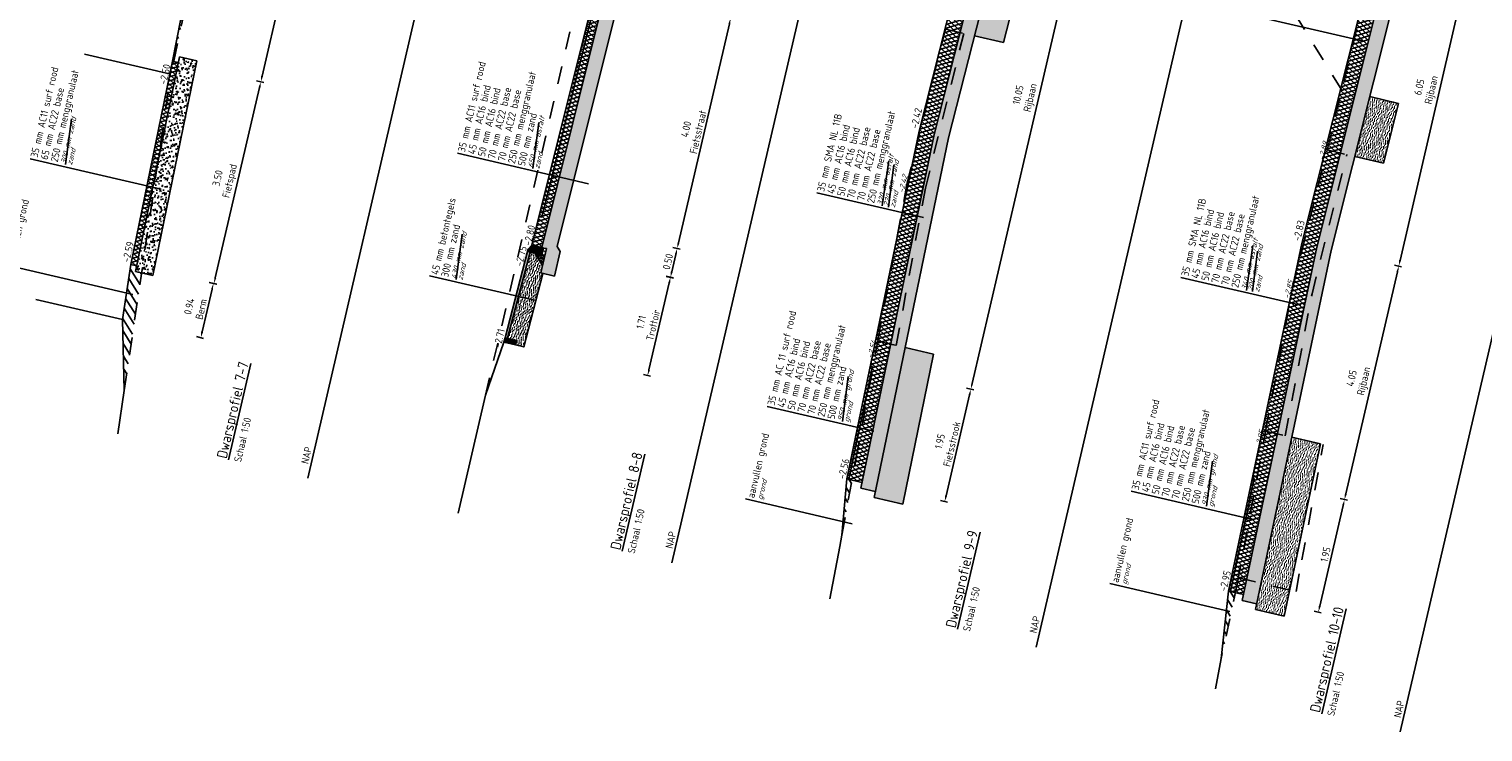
# Model space of a CAD drawing. Header units: metres. Extents: x 116958 to 118326, y 475500 to 477904.
# Tile 19 of 256: x 117782 to 117807, y 475594 to 475606. Entities that reach past the tile are written whole.
import ezdxf

# ---------------------------------------------------------------- set-up
doc = ezdxf.new("R2010")
doc.units = ezdxf.units.M
doc.header["$LTSCALE"] = 0.2
doc.linetypes.add('OPNEMEN', pattern=[3, 1.5, -1.5])
doc.layers.get('0').update_dxf_attribs({"color": 6})
for name, color, linetype in [('X-XX-DWP-ARCERING', 13, 'Continuous'), ('X-XX-DWP-ARCERING_GRIJS', 253, 'Continuous'), ('X-XX-DWP-BEST_SITUATIE', 13, 'Continuous'), ('X-XX-DWP-MAATVOERING', 2, 'Continuous'), ('X-XX-DWP-NW_SITUATIE', 3, 'Continuous'), ('X-XX-DWP-TEKST25', 2, 'Continuous'), ('X-XX-DWP-TEKST35', 3, 'Continuous'), ('X-XX-DWP-VERW_SITUATIE', 240, 'OPNEMEN')]:
    doc.layers.add(name, color=color, linetype=linetype)
doc.styles.get("Standard").update_dxf_attribs({"font": 'isocp.shx'})
doc.linetypes.add('HEKWERK', pattern='A,5,-1,[103,standaard.shx,S=0.5,R=0,X=0,Y=0],-1', length=7)
doc.dimstyles.new('dim-50', dxfattribs={"dimscale": 0.05, "dimtxt": 2.5, "dimasz": 2, "dimexe": 1, "dimexo": 1, "dimgap": 0.8, "dimtad": 1, "dimzin": 0, "dimdsep": 46, "dimtxsty": 'Standard', "dimcen": 0, "dimclrd": 1, "dimclre": 1, "dimclrt": 256, "dimazin": 0, "dimtfac": 1, "dimtmove": 1, "dimatfit": 3, "dimfxl": 1.5, "dimfxlon": 1, "dimtfill": 1, "dimtolj": 1, "dimtzin": 0, "dimlwd": -1, "dimlwe": -1, "dimarcsym": 0})
pattern_1 = [(121.921862, (117587.67119, 476725.72233), (-0.093364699, -0.058163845), [])]

# ---------------------------------------------------------------- blocks, each defined once
blk = doc.blocks.new('*D226')
at = {"layer": 'Defpoints', "color": 0, "transparency": 16777216}
for p in [(117798.805, 475610.123), (117800.457, 475609.739), (117796.486, 475600.344)]:
    blk.add_point(p, dxfattribs=at)
at = {"layer": 'X-XX-DWP-MAATVOERING', "color": 1, "transparency": 16777216}
for p, q in [((117798.206, 475600.048), (117800.435, 475609.642)), ((117800.384, 475609.756), (117800.506, 475609.728)), ((117798.11, 475599.967), (117798.232, 475599.939))]:
    blk.add_line(p, q, dxfattribs=at)
for points in [[(117800.419, 475609.646), (117800.451, 475609.638), (117800.457, 475609.739)], [(117798.19, 475600.051), (117798.222, 475600.044), (117798.183, 475599.95)]]:
    blk.add_solid(points, dxfattribs=at)
at = {"layer": 'X-XX-DWP-MAATVOERING', "transparency": 16777216, "insert": (117799.101, 475604.896), "char_height": 0.125, "attachment_point": 5, "rotation": 76.9219, "bg_fill": 3, "box_fill_scale": 1.1, "bg_fill_color": 256, "bg_fill_true_color": 13158600, "bg_fill_transparency": 0}
blk.add_mtext('\\A1;10.05\\PRijbaan', dxfattribs=at)
blk = doc.blocks.new('*D176')
at = {"layer": 'Defpoints', "color": 0, "transparency": 16777216}
for p in [(117784.695, 475605.49), (117786.185, 475605.143), (117783.99, 475602.06)]:
    blk.add_point(p, dxfattribs=at)
at = {"layer": 'X-XX-DWP-MAATVOERING', "color": 1, "transparency": 16777216}
for p, q in [((117785.416, 475601.832), (117786.162, 475605.046)), ((117786.112, 475605.16), (117786.234, 475605.132)), ((117785.32, 475601.751), (117785.442, 475601.723))]:
    blk.add_line(p, q, dxfattribs=at)
for points in [[(117786.146, 475605.05), (117786.179, 475605.042), (117786.185, 475605.143)], [(117785.4, 475601.835), (117785.432, 475601.828), (117785.393, 475601.734)]]:
    blk.add_solid(points, dxfattribs=at)
at = {"layer": 'X-XX-DWP-MAATVOERING', "transparency": 16777216, "insert": (117785.573, 475603.489), "char_height": 0.125, "attachment_point": 5, "rotation": 76.9219, "bg_fill": 3, "box_fill_scale": 1.1, "bg_fill_color": 256, "bg_fill_true_color": 13158600, "bg_fill_transparency": 0}
blk.add_mtext('\\A1;3.50\\PFietspad', dxfattribs=at)
blk = doc.blocks.new('*D178')
at = {"layer": 'Defpoints', "color": 0, "transparency": 16777216}
for p in [(117785.324, 475608.773), (117786.941, 475608.397), (117784.695, 475605.49)]:
    blk.add_point(p, dxfattribs=at)
at = {"layer": 'X-XX-DWP-MAATVOERING', "color": 1, "transparency": 16777216}
for p, q in [((117786.868, 475608.414), (117786.99, 475608.386)), ((117786.208, 475605.241), (117786.918, 475608.3)), ((117786.112, 475605.16), (117786.234, 475605.132))]:
    blk.add_line(p, q, dxfattribs=at)
for points in [[(117786.902, 475608.304), (117786.935, 475608.296), (117786.941, 475608.397)], [(117786.191, 475605.245), (117786.224, 475605.237), (117786.185, 475605.143)]]:
    blk.add_solid(points, dxfattribs=at)
at = {"layer": 'X-XX-DWP-MAATVOERING', "transparency": 16777216, "insert": (117786.362, 475606.817), "char_height": 0.125, "attachment_point": 5, "rotation": 76.9219, "bg_fill": 3, "box_fill_scale": 1.1, "bg_fill_color": 256, "bg_fill_true_color": 13158600, "bg_fill_transparency": 0}
blk.add_mtext('\\A1;3.34\\PBerm', dxfattribs=at)
blk = doc.blocks.new('*D182')
at = {"layer": 'Defpoints', "color": 0, "transparency": 16777216}
for p in [(117783.99, 475602.06), (117785.383, 475601.736), (117783.846, 475601.129)]:
    blk.add_point(p, dxfattribs=at)
at = {"layer": 'X-XX-DWP-MAATVOERING', "color": 1, "transparency": 16777216}
for p, q in [((117785.31, 475601.753), (117785.432, 475601.725)), ((117785.193, 475600.918), (117785.361, 475601.639)), ((117785.098, 475600.838), (117785.219, 475600.809))]:
    blk.add_line(p, q, dxfattribs=at)
for points in [[(117785.345, 475601.643), (117785.377, 475601.635), (117785.383, 475601.736)], [(117785.177, 475600.922), (117785.21, 475600.914), (117785.171, 475600.821)]]:
    blk.add_solid(points, dxfattribs=at)
at = {"layer": 'X-XX-DWP-MAATVOERING', "transparency": 16777216, "insert": (117785.076, 475601.325), "char_height": 0.125, "attachment_point": 5, "rotation": 76.9219, "bg_fill": 3, "box_fill_scale": 1.1, "bg_fill_color": 256, "bg_fill_true_color": 13158600, "bg_fill_transparency": 0}
blk.add_mtext('\\A1;0.94\\PBerm', dxfattribs=at)
blk = doc.blocks.new('*D282')
at = {"layer": 'Defpoints', "color": 0, "transparency": 16777216}
for p in [(117790.934, 475602.35), (117790.459, 475600.704), (117792.722, 475600.179)]:
    blk.add_point(p, dxfattribs=at)
at = {"layer": 'X-XX-DWP-MAATVOERING', "color": 1, "transparency": 16777216}
for p, q in [((117793.086, 475601.747), (117792.744, 475600.276)), ((117793.036, 475601.862), (117793.157, 475601.833)), ((117792.649, 475600.196), (117792.77, 475600.168))]:
    blk.add_line(p, q, dxfattribs=at)
for points in [[(117793.07, 475601.751), (117793.102, 475601.743), (117793.109, 475601.845)], [(117792.728, 475600.28), (117792.761, 475600.273), (117792.722, 475600.179)]]:
    blk.add_solid(points, dxfattribs=at)
at = {"layer": 'X-XX-DWP-MAATVOERING', "transparency": 16777216, "insert": (117792.714, 475601.058), "char_height": 0.125, "attachment_point": 5, "rotation": 76.9219, "bg_fill": 3, "box_fill_scale": 1.1, "bg_fill_color": 256, "bg_fill_true_color": 13158600, "bg_fill_transparency": 0}
blk.add_mtext('\\A1;1.71\\PTrottoir', dxfattribs=at)
blk = doc.blocks.new('*D283')
at = {"layer": 'Defpoints', "color": 0, "transparency": 16777216}
for p in [(117791.855, 475606.749), (117790.888, 475602.867), (117793.22, 475602.325)]:
    blk.add_point(p, dxfattribs=at)
at = {"layer": 'X-XX-DWP-MAATVOERING', "color": 1, "transparency": 16777216}
for p, q in [((117794.052, 475606.238), (117794.174, 475606.21)), ((117794.103, 475606.124), (117793.243, 475602.422)), ((117793.147, 475602.342), (117793.269, 475602.314))]:
    blk.add_line(p, q, dxfattribs=at)
for points in [[(117794.087, 475606.128), (117794.119, 475606.12), (117794.125, 475606.221)], [(117793.227, 475602.426), (117793.259, 475602.419), (117793.22, 475602.325)]]:
    blk.add_solid(points, dxfattribs=at)
at = {"layer": 'X-XX-DWP-MAATVOERING', "transparency": 16777216, "insert": (117793.472, 475604.32), "char_height": 0.125, "attachment_point": 5, "rotation": 76.9219, "bg_fill": 3, "box_fill_scale": 1.1, "bg_fill_color": 256, "bg_fill_true_color": 13158600, "bg_fill_transparency": 0}
blk.add_mtext('\\A1;4.00\\PFietsstraat', dxfattribs=at)
blk = doc.blocks.new('*D423')
at = {"layer": 'Defpoints', "color": 0, "transparency": 16777216}
for p in [(117803.776, 475602.41), (117805.414, 475602.03), (117802.939, 475598.447)]:
    blk.add_point(p, dxfattribs=at)
at = {"layer": 'X-XX-DWP-MAATVOERING', "color": 1, "transparency": 16777216}
for p, q in [((117805.341, 475602.047), (117805.463, 475602.018)), ((117804.52, 475598.182), (117805.391, 475601.932)), ((117804.425, 475598.102), (117804.546, 475598.073))]:
    blk.add_line(p, q, dxfattribs=at)
for points in [[(117805.375, 475601.936), (117805.408, 475601.928), (117805.414, 475602.03)], [(117804.504, 475598.186), (117804.537, 475598.178), (117804.498, 475598.085)]]:
    blk.add_solid(points, dxfattribs=at)
at = {"layer": 'X-XX-DWP-MAATVOERING', "transparency": 16777216, "insert": (117804.737, 475600.108), "char_height": 0.125, "attachment_point": 5, "rotation": 76.9219, "bg_fill": 3, "box_fill_scale": 1.1, "bg_fill_color": 256, "bg_fill_true_color": 13158600, "bg_fill_transparency": 0}
blk.add_mtext('\\A1;4.05\\PRijbaan', dxfattribs=at)
blk = doc.blocks.new('*D424')
at = {"layer": 'Defpoints', "color": 0, "transparency": 16777216}
for p in [(117805.249, 475608.279), (117806.783, 475607.923), (117803.776, 475602.41)]:
    blk.add_point(p, dxfattribs=at)
at = {"layer": 'X-XX-DWP-MAATVOERING', "color": 1, "transparency": 16777216}
for p, q in [((117806.71, 475607.94), (117806.832, 475607.911)), ((117805.437, 475602.127), (117806.76, 475607.825)), ((117805.341, 475602.047), (117805.463, 475602.018))]:
    blk.add_line(p, q, dxfattribs=at)
for points in [[(117806.744, 475607.829), (117806.777, 475607.821), (117806.783, 475607.923)], [(117805.421, 475602.131), (117805.453, 475602.123), (117805.414, 475602.03)]]:
    blk.add_solid(points, dxfattribs=at)
at = {"layer": 'X-XX-DWP-MAATVOERING', "transparency": 16777216, "insert": (117805.88, 475605.027), "char_height": 0.125, "attachment_point": 5, "rotation": 76.9219, "bg_fill": 3, "box_fill_scale": 1.1, "bg_fill_color": 256, "bg_fill_true_color": 13158600, "bg_fill_transparency": 0}
blk.add_mtext('\\A1;6.05\\PRijbaan', dxfattribs=at)
blk = doc.blocks.new('*D435')
at = {"layer": 'Defpoints', "color": 0, "transparency": 16777216}
for p in [(117796.486, 475600.344), (117796.109, 475598.43), (117797.742, 475598.051)]:
    blk.add_point(p, dxfattribs=at)
at = {"layer": 'X-XX-DWP-MAATVOERING', "color": 1, "transparency": 16777216}
for p, q in [((117798.161, 475599.853), (117797.765, 475598.148)), ((117798.11, 475599.967), (117798.232, 475599.939)), ((117797.669, 475598.068), (117797.791, 475598.039))]:
    blk.add_line(p, q, dxfattribs=at)
for points in [[(117798.144, 475599.856), (117798.177, 475599.849), (117798.183, 475599.95)], [(117797.748, 475598.152), (117797.781, 475598.144), (117797.742, 475598.051)]]:
    blk.add_solid(points, dxfattribs=at)
at = {"layer": 'X-XX-DWP-MAATVOERING', "transparency": 16777216, "insert": (117797.761, 475599.047), "char_height": 0.125, "attachment_point": 5, "rotation": 76.9219, "bg_fill": 3, "box_fill_scale": 1.1, "bg_fill_color": 256, "bg_fill_true_color": 13158600, "bg_fill_transparency": 0}
blk.add_mtext('\\A1;1.95\\PFietsstrook', dxfattribs=at)
blk = doc.blocks.new('*D436')
at = {"layer": 'Defpoints', "color": 0, "transparency": 16777216}
for p in [(117802.939, 475598.447), (117802.536, 475596.538), (117804.056, 475596.185)]:
    blk.add_point(p, dxfattribs=at)
at = {"layer": 'X-XX-DWP-MAATVOERING', "color": 1, "transparency": 16777216}
for p, q in [((117804.425, 475598.102), (117804.546, 475598.073)), ((117804.475, 475597.987), (117804.079, 475596.283)), ((117803.983, 475596.202), (117804.105, 475596.174))]:
    blk.add_line(p, q, dxfattribs=at)
for points in [[(117804.459, 475597.991), (117804.491, 475597.983), (117804.498, 475598.085)], [(117804.063, 475596.286), (117804.095, 475596.279), (117804.056, 475596.185)]]:
    blk.add_solid(points, dxfattribs=at)
at = {"layer": 'X-XX-DWP-MAATVOERING', "transparency": 16777216, "insert": (117804.177, 475597.158), "char_height": 0.125, "attachment_point": 5, "rotation": 76.9219, "bg_fill": 3, "box_fill_scale": 1.1, "bg_fill_color": 256, "bg_fill_true_color": 13158600, "bg_fill_transparency": 0}
blk.add_mtext('\\A1;1.95', dxfattribs=at)
blk = doc.blocks.new('SVH-KANTOPSLUITING_RIJWIELPADBAND_120X250-D')
blk.add_hatch(color=254).paths.add_polyline_path([(-0.12, -0.25), (0, -0.25), (0, 0), (-0.04, 0), (-0.12, -0.05)])
at = {"flags": 128}
blk.add_lwpolyline([(-0.12, -0.25), (0, -0.25), (0, 0), (-0.04, 0), (-0.12, -0.05)], close=True, dxfattribs=at)
blk = doc.blocks.new('*D477')
at = {"layer": 'Defpoints', "color": 0, "transparency": 16777216}
for p in [(117790.888, 475602.867), (117790.767, 475602.382)]:
    blk.add_point(p, dxfattribs=at)
at = {"layer": 'X-XX-DWP-MAATVOERING', "color": 1, "transparency": 16777216}
for p, q in [((117793.198, 475602.228), (117793.13, 475601.935)), ((117793.147, 475602.342), (117793.269, 475602.314)), ((117793.034, 475601.855), (117793.156, 475601.827))]:
    blk.add_line(p, q, dxfattribs=at)
for points in [[(117793.181, 475602.231), (117793.214, 475602.224), (117793.22, 475602.325)], [(117793.114, 475601.939), (117793.146, 475601.932), (117793.107, 475601.838)]]:
    blk.add_solid(points, dxfattribs=at)
at = {"layer": 'X-XX-DWP-MAATVOERING', "transparency": 16777216, "insert": (117793.064, 475602.105), "char_height": 0.125, "attachment_point": 5, "rotation": 76.9219, "bg_fill": 3, "box_fill_scale": 1.1, "bg_fill_color": 256, "bg_fill_true_color": 13158600, "bg_fill_transparency": 0}
blk.add_mtext('\\A1;0.50', dxfattribs=at)
at = {"layer": 'Defpoints', "color": 0, "transparency": 16777216}
blk.add_point((117793.107, 475601.838), dxfattribs=at)

msp = doc.modelspace()

# ---------------------------------------------------------------- hatches: boundary and pattern name
at = {"layer": 'X-XX-DWP-ARCERING'}
h = msp.add_hatch(dxfattribs=at)
h.set_pattern_fill('SCHR-BETON', color=256, scale=0.05, angle=118.67)
h.set_pattern_definition([(245.5919, (117804.25424, 475602.30112), (-0.169856, -0.031763), [0.018, -0.198]), (190.5919, (117804.25424, 475602.30112), (0.0805973, -0.1649323), [0.0144, -0.1584]), (296.0429, (117804.24009, 475602.29847), (-0.08926, -0.1966946), [0.0152977, -0.1682744]), (241.776, (117804.26714, 475602.25488), (-0.2573894, -0.030583), [0.027, -0.297]), (292.2275, (117804.2457, 475602.25234), (-0.1532264, -0.285478), [0.0229465, -0.252411]), (186.776, (117804.26714, 475602.25488), (-0.153226, -0.285478), [0.0216, -0.2376]), (216.5919, (117804.2408, 475602.25999), (-0.1639584, 0.0545673), [0.018, -0.198]), (161.5919, (117804.2408, 475602.26), (-0.0094688, -0.1833274), [0.0144, -0.1584]), (267.0433, (117804.22714, 475602.26454), (-0.173427, -0.12876), [0.0152977, -0.1682744]), (233.0919, (117804.25424, 475602.30112), (0.0186633, -0.07773887), [0, -0.15648, 0, -0.1608, 0, -0.159]), (203.0919, (117804.25424, 475602.30112), (-0.0353706, -0.1081455), [0, -0.09168, 0, -0.15288, 0, -0.0606]), (163.0919, (117804.30579, 475602.3155), (-0.1248715, -0.0292176), [0, -0.06, 0, -0.1872, 0, -0.2484]), (153.0919, (117804.32891, 475602.32195), (-0.1283565, -0.0607612), [0, -0.078, 0, -0.12432, 0, -0.1764])])
h.paths.add_polyline_path([(117806.001, 475610.209), (117804.03, 475602.351), (117802.768, 475596.382), (117803.012, 475596.325), (117804.273, 475602.295), (117806.244, 475610.152)])
h = msp.add_hatch(dxfattribs=at)
h.set_pattern_fill('STELSPECIE', color=256, scale=0.02, angle=76.9219)
h.set_pattern_definition([(166.92186, (117758.74496, 475647.48764), (-0.006033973, -0.025974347), [])])
h.paths.add_polyline_path([(117790.813, 475602.248), (117790.944, 475602.038), (117790.983, 475602.208), (117790.915, 475602.224)])
h = msp.add_hatch(dxfattribs=at)
h.set_pattern_fill('STELSPECIE', color=256, scale=0.05, angle=118.6717)
h.set_pattern_definition([(166.921862, (117524.802, 475080.80187), (-0.0150849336, -0.0649358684), [])])
h.paths.add_polyline_path([(117790.934, 475602.22), (117790.962, 475602.336), (117791.01, 475602.325), (117790.983, 475602.208)])
h = msp.add_hatch(dxfattribs=at)
h.set_pattern_fill('ZAND', color=256, scale=0.05, angle=76.92)
h.set_pattern_definition([(153.841862, (117586.95304, 476725.54238), (-0.1429776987, -0.0189044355), [0, -0.04, 0, -0.045, 0, -0.035]), (153.841862, (117586.9055, 476725.53632), (-0.071171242, -0.0541724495), [0, -0.034, 0, -0.05, 0, -0.044]), (153.841862, (117586.85778, 476725.5299), (-0.1070744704, -0.0365384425), [0, -0.038, 0, -0.044, 0, -0.06])])
h.paths.add_polyline_path([(117803.797, 475599.094), (117803.606, 475599.138), (117802.991, 475596.227), (117803.478, 475596.114), (117804.093, 475599.025)])
h = msp.add_hatch(dxfattribs=at)
h.set_pattern_fill('AANVULLEN', color=256, scale=0.05)
h.set_pattern_definition([(121.921862, (117587.08687, 476725.66471), (-0.093364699, -0.058163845), [])])
h.paths.add_polyline_path([(117802.536, 475596.538), (117802.414, 475595.398), (117802.653, 475596.511)])
at = {"layer": 'X-XX-DWP-ARCERING_GRIJS'}
h = msp.add_hatch(dxfattribs=at)
h.set_pattern_fill('ASFALT', color=256, scale=0.05)
h.set_pattern_definition([(136.921862, (117587.054154, 476725.87768), (-0.0426871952, -0.0456514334), []), (196.921862, (117587.054154, 476725.87768), (0.0181917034, -0.059793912), [])])
h.paths.add_polyline_path([(117803.776, 475602.41), (117802.536, 475596.538), (117802.789, 475596.48), (117804.03, 475602.352), (117805.976, 475610.112), (117805.976, 475610.112), (117805.723, 475610.171)])

# ---------------------------------------------------------------- linework, layer by layer
at = {"layer": 'Defpoints'}
msp.add_line((117805.441, 475594.16), (117815.244, 475636.36), dxfattribs=at)
at = {"layer": 'X-XX-DWP-BEST_SITUATIE'}
for p, q in [((117783.769, 475599.194), (117783.878, 475599.931)), ((117789.521, 475597.858), (117789.984, 475599.85)), ((117795.967, 475597.294), (117796.003, 475597.486)), ((117795.803, 475596.408), (117795.967, 475597.294)), ((117802.319, 475594.885), (117802.414, 475595.398))]:
    msp.add_line(p, q, dxfattribs=at)
at = {"layer": 'X-XX-DWP-NW_SITUATIE'}
for p, q in [((117803.776, 475602.41), (117805.723, 475610.171)), ((117804.03, 475602.351), (117806.001, 475610.209)), ((117804.273, 475602.295), (117806.269, 475610.249)), ((117790.767, 475602.382), (117791.976, 475607.234)), ((117805.159, 475603.771), (117805.412, 475604.78)), ((117804.672, 475603.884), (117805.159, 475603.771)), ((117790.312, 475600.821), (117790.691, 475602.276)), ((117790.813, 475602.248), (117790.944, 475602.038)), ((117791.01, 475602.325), (117790.915, 475601.916)), ((117791.245, 475602.276), (117791.149, 475601.862)), ((117791.245, 475602.276), (117791.194, 475602.359)), ((117802.536, 475596.538), (117803.776, 475602.41)), ((117802.768, 475596.382), (117804.03, 475602.351)), ((117802.991, 475596.227), (117804.273, 475602.295)), ((117790.934, 475602.22), (117790.983, 475602.208)), ((117790.915, 475601.916), (117791.149, 475601.862)), ((117789.984, 475599.85), (117790.294, 475600.743)), ((117803.606, 475599.138), (117804.093, 475599.025)), ((117803.478, 475596.114), (117804.093, 475599.025)), ((117796.343, 475598.376), (117796.089, 475598.435)), ((117802.536, 475596.538), (117802.414, 475595.398)), ((117802.536, 475596.538), (117802.789, 475596.48)), ((117802.768, 475596.382), (117803.012, 475596.325)), ((117802.991, 475596.227), (117803.478, 475596.114))]:
    msp.add_line(p, q, dxfattribs=at)
at = {"layer": 'X-XX-DWP-NW_SITUATIE', "color": 1}
msp.add_line((117804.799, 475605.834), (117802.77, 475606.306), dxfattribs=at)
at = {"layer": 'X-XX-DWP-NW_SITUATIE', "linetype": 'HEKWERK', "flags": 128}
msp.add_lwpolyline([(117782.385, 475601.468), (117783.846, 475601.129)], dxfattribs=at)
at = {"layer": 'X-XX-DWP-NW_SITUATIE', "flags": 128}
msp.add_lwpolyline([(117790.294, 475600.743), (117790.489, 475600.698), (117790.507, 475600.776), (117790.312, 475600.821)], close=True, dxfattribs=at)
at = {"layer": 'X-XX-DWP-TEKST25', "color": 1}
for p, q in [((117782.887, 475603.747), (117782.987, 475604.516)), ((117789.486, 475601.803), (117789.59, 475602.572)), ((117802.839, 475601.616), (117802.95, 475602.378)), ((117802.945, 475601.599), (117803.03, 475602.28)), ((117803.761, 475601.368), (117801.732, 475601.839)), ((117796.014, 475599.403), (117796.112, 475600.165)), ((117796.543, 475599.239), (117794.74, 475599.658)), ((117802.168, 475597.973), (117802.266, 475598.736)), ((117796.18, 475597.678), (117794.377, 475598.097)), ((117802.922, 475597.757), (117800.894, 475598.228)), ((117802.559, 475596.196), (117800.531, 475596.667))]:
    msp.add_line(p, q, dxfattribs=at)
at = {"layer": 'X-XX-DWP-VERW_SITUATIE'}
for p, q in [((117789.984, 475599.85), (117792.425, 475610.358)), ((117804.206, 475603.992), (117805.354, 475608.715)), ((117803.616, 475601.633), (117804.206, 475603.992)), ((117804.206, 475603.992), (117804.537, 475603.915)), ((117803.164, 475599.241), (117803.616, 475601.633)), ((117802.795, 475597.249), (117803.164, 475599.241)), ((117796.003, 475597.486), (117796.241, 475598.772)), ((117802.685, 475596.659), (117802.795, 475597.249)), ((117803.679, 475596.534), (117803.778, 475597.067)), ((117802.685, 475596.659), (117802.414, 475595.398)), ((117802.704, 475596.761), (117803.679, 475596.534))]:
    msp.add_line(p, q, dxfattribs=at)

# ---------------------------------------------------------------- texts
at = {"layer": 'Defpoints'}
for p in [(117786.987, 475598.679), (117793.141, 475597.249), (117799.295, 475595.819), (117805.449, 475594.39)]:
    msp.add_text('NAP', height=0.125, rotation=76.9219, dxfattribs=at).set_placement(p)
at = {"layer": 'X-XX-DWP-TEKST25'}
for s, rotation, p in [('35 mm AC11 surf rood', 76.9156, (117789.634, 475603.949)), ('35 mm AC11 surf rood', 76.9156, (117782.413, 475603.857)), ('250 mm menggranulaat', 76.9156, (117782.751, 475603.779)), ('65 mm AC22 base', 76.9156, (117782.582, 475603.818)), ('45 mm AC16 bind', 76.9156, (117789.803, 475603.91)), ('50 mm AC16 bind', 76.9156, (117789.971, 475603.871)), ('70 mm AC22 base', 76.9156, (117790.14, 475603.831)), ('70 mm AC22 base', 76.9156, (117790.309, 475603.792)), ('35 mm SMA NL 11B', 76.9156, (117795.704, 475603.281)), ('-2.42', 76.9219, (117797.284, 475604.346)), ('45 mm AC16 bind', 76.9156, (117795.873, 475603.242)), ('50 mm AC16 bind', 76.9156, (117796.042, 475603.202)), ('aanvullen grond', 76.9156, (117782.017, 475602.056)), ('45 mm betontegels', 76.9156, (117789.181, 475601.874)), ('35 mm SMA NL 11B', 76.9156, (117801.858, 475601.851)), ('45 mm AC16 bind', 76.9156, (117802.027, 475601.812)), ('50 mm AC16 bind', 76.9156, (117802.196, 475601.773)), ('70 mm AC22 base', 76.9156, (117802.365, 475601.734)), ('300 mm zand', 76.9156, (117789.35, 475601.835)), ('-2.80', 76.9219, (117790.747, 475602.367)), ('-2.83', 76.9219, (117803.749, 475602.445)), ('-2.75', 76.9219, (117790.604, 475602.016)), ('35 mm AC 11 surf rood', 76.9156, (117794.865, 475599.67)), ('-2.71', 76.9219, (117790.238, 475600.641)), ('45 mm AC16 bind', 76.9156, (117795.034, 475599.63)), ('50 mm AC16 bind', 76.9156, (117795.203, 475599.591)), ('70 mm AC22 base', 76.9156, (117795.372, 475599.552)), ('70 mm AC22 base', 76.9156, (117795.541, 475599.513)), ('500 mm zand', 76.9156, (117795.878, 475599.434)), ('35 mm AC11 surf rood', 76.9156, (117801.019, 475598.24)), ('250 mm menggranulaat', 76.9156, (117801.864, 475598.044)), ('45 mm AC16 bind', 76.9156, (117801.188, 475598.201)), ('50 mm AC16 bind', 76.9156, (117801.357, 475598.162)), ('aanvullen grond', 76.9156, (117794.523, 475598.104)), ('70 mm AC22 base', 76.9156, (117801.526, 475598.122)), ('70 mm AC22 base', 76.9156, (117801.695, 475598.083)), ('500 mm zand', 76.9156, (117802.032, 475598.005)), ('-2.56', 76.9219, (117796.056, 475598.422)), ('aanvullen grond', 76.9156, (117800.677, 475596.674)), ('-2.95', 76.9219, (117802.502, 475596.526))]:
    msp.add_text(s, height=0.125, rotation=rotation, dxfattribs=at).set_placement(p)
at = {"layer": 'X-XX-DWP-TEKST25', "color": 1, "oblique": 20}
for s, p in [('300 mm zand', (117782.887, 475603.747)), ('zand', (117782.993, 475603.73)), ('430 mm zand', (117789.486, 475601.803)), ('340 mm asfalt', (117802.839, 475601.616)), ('200 mm zand', (117802.945, 475601.599)), ('zand', (117789.592, 475601.786)), ('zand', (117803.052, 475601.581)), ('950 mm grond', (117796.014, 475599.403)), ('grond', (117796.12, 475599.385)), ('930 mm grond', (117802.168, 475597.973)), ('grond', (117794.659, 475598.072)), ('grond', (117802.274, 475597.955)), ('grond', (117800.813, 475596.643))]:
    msp.add_text(s, height=0.09, rotation=76.9156, dxfattribs=at).set_placement(p)
at = {"layer": 'X-XX-DWP-TEKST25', "color": 2}
for p in [(117785.851, 475598.711), (117792.502, 475597.166), (117798.169, 475595.849), (117804.323, 475594.42)]:
    msp.add_text('Schaal 1:50', height=0.125, rotation=76.9219, dxfattribs=at).set_placement(p)
at = {"layer": 'X-XX-DWP-TEKST35'}
for s, p in [('%%UDwarsprofiel 7-7', (117785.607, 475598.767)), ('%%UDwarsprofiel 8-8', (117792.258, 475597.222)), ('%%UDwarsprofiel 9-9', (117797.925, 475595.906)), ('%%UDwarsprofiel 10-10', (117804.079, 475594.476))]:
    msp.add_text(s, height=0.175, rotation=76.9219, dxfattribs=at).set_placement(p)
at = {"layer": 'X-XX-DWP-VERW_SITUATIE', "oblique": 20}
for s, p in [('-2.89', (117804.146, 475603.811)), ('-2.42', (117797.046, 475603.255)), ('-2.85', (117803.559, 475601.47)), ('-2.54', (117796.518, 475600.462)), ('-2.95', (117803.071, 475598.94))]:
    msp.add_text(s, height=0.09, rotation=76.9219, dxfattribs=at).set_placement(p)

# ---------------------------------------------------------------- dimensions: what is measured, and where the dimension line sits
at = {"layer": 'X-XX-DWP-MAATVOERING'}
dim = msp.add_linear_dim(base=(117786.185, 475605.143), p1=(117783.99, 475602.06), p2=(117784.695, 475605.49), angle=76.9219, text='<>\\PFietspad', dimstyle='dim-50', dxfattribs=at)
dim.commit()
dim.dimension.update_dxf_attribs({"geometry": '*D176', "text_midpoint": (117785.573, 475603.489)})

# ---------------------------------------------------------------- next in the draw order: linework, layer by layer
at = {"layer": 'X-XX-DWP-TEKST25', "color": 1}
msp.add_line((117784.5, 475603.331), (117782.288, 475603.845), dxfattribs=at)

# ---------------------------------------------------------------- next in the draw order: dimensions: what is measured, and where the dimension line sits
at = {"layer": 'X-XX-DWP-MAATVOERING'}
for base, p1, p2, text, picture, middle in [((117800.457, 475609.739), (117796.486, 475600.344), (117798.805, 475610.123), '<>\\PRijbaan', '*D226', (117799.101, 475604.896)), ((117786.941, 475608.397), (117784.695, 475605.49), (117785.324, 475608.773), '<>\\PBerm', '*D178', (117786.362, 475606.817)), ((117785.383, 475601.736), (117783.846, 475601.129), (117783.99, 475602.06), '<>\\PBerm', '*D182', (117785.076, 475601.325))]:
    dim = msp.add_linear_dim(base=base, p1=p1, p2=p2, angle=76.9219, text=text, dimstyle='dim-50', dxfattribs=at)
    dim.commit()
    dim.dimension.update_dxf_attribs({"geometry": picture, "text_midpoint": middle})

# ---------------------------------------------------------------- next in the draw order: hatches: boundary and pattern name
at = {"layer": 'X-XX-DWP-ARCERING'}
h = msp.add_hatch(dxfattribs=at)
h.set_pattern_fill('SCHR-BETON', color=256, scale=0.05, angle=118.67)
h.set_pattern_definition([(245.5919, (117797.80823, 475604.19667), (-0.169856, -0.031763), [0.018, -0.198]), (190.592, (117797.80823, 475604.19667), (0.0805973, -0.1649323), [0.0144, -0.1584]), (296.043, (117797.79408, 475604.19402), (-0.08926, -0.1966946), [0.0152977, -0.1682744]), (241.776, (117797.82114, 475604.15043), (-0.2573894, -0.030583), [0.027, -0.297]), (292.2275, (117797.79969, 475604.14788), (-0.153226, -0.285478), [0.022946, -0.252411]), (186.776, (117797.82114, 475604.15043), (-0.153226, -0.285478), [0.0216, -0.2376]), (216.5919, (117797.7948, 475604.15554), (-0.1639584, 0.0545673), [0.018, -0.198]), (161.592, (117797.7948, 475604.15554), (-0.009469, -0.1833274), [0.0144, -0.1584]), (267.0433, (117797.78113, 475604.16009), (-0.173427, -0.12876), [0.0152977, -0.1682744]), (233.0919, (117797.808234, 475604.196665), (0.0186633, -0.0777389), [0, -0.15648, 0, -0.1608, 0, -0.159]), (203.0919, (117797.80823, 475604.196665), (-0.0353706, -0.1081455), [0, -0.09168, 0, -0.15288, 0, -0.0606]), (163.0919, (117797.859785, 475604.21105), (-0.1248715, -0.0292176), [0, -0.06, 0, -0.1872, 0, -0.2484]), (153.0919, (117797.8829, 475604.2175), (-0.1283565, -0.0607612), [0, -0.078, 0, -0.12432, 0, -0.1764])])
h.paths.add_polyline_path([(117799.077, 475610.497), (117798.98, 475610.083), (117799.039, 475610.069), (117797.564, 475604.253), (117796.323, 475598.278), (117796.567, 475598.221), (117797.808, 475604.197), (117799.386, 475610.425)])
h = msp.add_hatch(dxfattribs=at)
h.set_pattern_fill('AANVULLEN', color=256, scale=0.05)
h.set_pattern_definition(pattern_1)
h.paths.add_polyline_path([(117785.557, 475608.616), (117785.577, 475608.714), (117785.324, 475608.773), (117784.695, 475605.49), (117784.711, 475605.486), (117785.162, 475607.547), (117785.26, 475607.524), (117785.238, 475607.427), (117785.433, 475607.382), (117785.701, 475608.583)])
h = msp.add_hatch(dxfattribs=at)
h.set_pattern_fill('ZAND', color=256, scale=0.05, angle=76.92)
h.set_pattern_definition([(153.841862, (117580.50947, 476727.437364), (-0.1429776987, -0.0189044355), [0, -0.04, 0, -0.045, 0, -0.035]), (153.841862, (117580.461925, 476727.4313), (-0.071171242, -0.0541724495), [0, -0.034, 0, -0.05, 0, -0.044]), (153.841862, (117580.41421, 476727.42488), (-0.1070744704, -0.0365384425), [0, -0.038, 0, -0.044, 0, -0.06])])
h.paths.add_polyline_path([(117798.245, 475605.92), (117798.386, 475605.888), (117798.737, 475605.806), (117799.024, 475606.941), (117798.532, 475607.055)])
h.paths.add_polyline_path([(117797.244, 475600.616), (117797.073, 475600.656), (117796.547, 475598.123), (117797.033, 475598.01), (117797.555, 475600.544)])
h = msp.add_hatch(dxfattribs=at)
h.set_pattern_fill('SCHR-BETON', color=256, scale=0.05, angle=118.67)
h.set_pattern_definition([(245.591862, (117587.6712, 476725.72233), (-0.169856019, -0.031762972), [0.018, -0.198]), (190.591862, (117587.6712, 476725.72233), (0.080597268, -0.16493228), [0.0144, -0.1584]), (296.042862, (117587.65704, 476725.71968), (-0.089259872, -0.196694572), [0.01529768, -0.1682744]), (241.776062, (117587.6841, 476725.6761), (-0.257389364, -0.03058304), [0.027, -0.297]), (292.227462, (117587.66265, 476725.67354), (-0.15322643, -0.285478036), [0.02294648, -0.2524112]), (186.775862, (117587.6841, 476725.6761), (-0.15322633, -0.28547808), [0.0216, -0.2376]), (216.591862, (117587.65775, 476725.6812), (-0.163958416, 0.05456731), [0.018, -0.198]), (161.591862, (117587.65775, 476725.6812), (-0.009468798, -0.183327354), [0.0144, -0.1584]), (267.043262, (117587.64409, 476725.68575), (-0.173426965, -0.128760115), [0.01529768, -0.1682744]), (233.091862, (117587.671193, 476725.72233), (0.0186633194, -0.0777388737), [0, -0.15648, 0, -0.1608, 0, -0.159]), (203.091862, (117587.67119, 476725.72233), (-0.035370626, -0.1081455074), [0, -0.09168, 0, -0.15288, 0, -0.0606]), (163.091862, (117587.722744, 476725.73671), (-0.124871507, -0.0292176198), [0, -0.06, 0, -0.1872, 0, -0.2484]), (153.091862, (117587.74586, 476725.74316), (-0.128356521, -0.060761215), [0, -0.078, 0, -0.12432, 0, -0.1764])])
h.paths.add_polyline_path([(117784.812, 475605.565), (117784.067, 475601.94), (117784.36, 475601.872), (117785.105, 475605.497)])
h = msp.add_hatch(dxfattribs=at)
h.set_pattern_fill('AANVULLEN', color=256, scale=0.05)
h.set_pattern_definition(pattern_1)
h.paths.add_polyline_path([(117784.067, 475601.94), (117784.087, 475602.037), (117783.99, 475602.06), (117783.846, 475601.129), (117783.878, 475599.931), (117784.17, 475601.916)])
at = {"layer": 'X-XX-DWP-ARCERING_GRIJS'}
h = msp.add_hatch(dxfattribs=at)
h.set_pattern_fill('ASFALT', color=256, scale=0.05)
h.set_pattern_definition([(136.921862, (117580.588664, 476727.778286), (-0.0426871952, -0.0456514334), []), (196.921862, (117580.588664, 476727.778286), (0.0181917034, -0.059793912), [])])
h.paths.add_polyline_path([(117797.311, 475604.311), (117796.089, 475598.435), (117796.343, 475598.376), (117797.564, 475604.253), (117799.039, 475610.069), (117798.853, 475610.111), (117798.853, 475610.111), (117798.817, 475609.965), (117798.749, 475609.982)])
h = msp.add_hatch(dxfattribs=at)
h.set_pattern_fill('ASFALT', color=256, scale=0.05)
h.set_pattern_definition([(136.921862, (117587.671193, 476725.72233), (-0.0426871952, -0.0456514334), []), (196.921862, (117587.671193, 476725.72233), (0.0181917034, -0.059793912), [])])
h.paths.add_polyline_path([(117784.695, 475605.49), (117783.99, 475602.06), (117784.087, 475602.037), (117784.792, 475605.467)])

# ---------------------------------------------------------------- next in the draw order: linework, layer by layer
at = {"layer": 'Defpoints'}
for p, q in [((117786.979, 475598.449), (117792.033, 475620.205)), ((117793.133, 475597.019), (117798.121, 475618.494)), ((117799.287, 475595.589), (117804.294, 475617.143))]:
    msp.add_line(p, q, dxfattribs=at)
at = {"layer": 'X-XX-DWP-NW_SITUATIE'}
for p, q in [((117797.808, 475604.197), (117799.411, 475610.522)), ((117797.311, 475604.311), (117798.749, 475609.982)), ((117797.564, 475604.253), (117799.039, 475610.069)), ((117785.324, 475608.773), (117784.695, 475605.49)), ((117798.737, 475605.806), (117799.024, 475606.941)), ((117798.245, 475605.92), (117798.737, 475605.806)), ((117783.99, 475602.06), (117784.695, 475605.49)), ((117784.067, 475601.94), (117784.812, 475605.565)), ((117784.36, 475601.872), (117785.105, 475605.497)), ((117784.792, 475605.467), (117784.695, 475605.49)), ((117784.812, 475605.565), (117785.105, 475605.497)), ((117796.089, 475598.435), (117797.311, 475604.311)), ((117796.323, 475598.278), (117797.564, 475604.253)), ((117796.547, 475598.123), (117797.808, 475604.197)), ((117783.99, 475602.06), (117783.846, 475601.129)), ((117784.087, 475602.037), (117783.99, 475602.06)), ((117784.067, 475601.94), (117784.36, 475601.872)), ((117783.846, 475601.129), (117783.878, 475599.931)), ((117797.033, 475598.01), (117797.555, 475600.544)), ((117797.073, 475600.656), (117797.555, 475600.544)), ((117796.124, 475598.427), (117796.521, 475600.336)), ((117796.521, 475600.336), (117796.486, 475600.344))]:
    msp.add_line(p, q, dxfattribs=at)
at = {"layer": 'X-XX-DWP-TEKST25', "color": 1}
for p, q in [((117796.685, 475603.046), (117796.796, 475603.808)), ((117796.791, 475603.028), (117796.882, 475603.742)), ((117797.382, 475602.85), (117795.579, 475603.269)), ((117784.02, 475601.55), (117781.87, 475602.049))]:
    msp.add_line(p, q, dxfattribs=at)
at = {"layer": 'X-XX-DWP-VERW_SITUATIE'}
for p, q in [((117785.162, 475607.547), (117784.664, 475605.271)), ((117797.103, 475603.417), (117797.753, 475606.035)), ((117797.416, 475603.349), (117798.064, 475605.962)), ((117797.753, 475606.035), (117798.064, 475605.962)), ((117783.878, 475599.931), (117784.664, 475605.271)), ((117796.61, 475600.763), (117797.103, 475603.417)), ((117796.922, 475600.691), (117797.416, 475603.349)), ((117796.241, 475598.772), (117796.61, 475600.763)), ((117796.61, 475600.763), (117796.922, 475600.691))]:
    msp.add_line(p, q, dxfattribs=at)
at = {"layer": 'X-XX-DWP-VERW_SITUATIE', "linetype": 'HEKWERK'}
msp.add_line((117783.203, 475605.61), (117784.664, 475605.271), dxfattribs=at)

# ---------------------------------------------------------------- next in the draw order: texts
at = {"layer": 'X-XX-DWP-TEKST25'}
for s, rotation, p in [('-2.50', 76.9219, (117784.587, 475605.089)), ('250 mm menggranulaat', 76.9156, (117796.548, 475603.085)), ('70 mm AC22 base', 76.9156, (117796.211, 475603.163)), ('70 mm AC22 base', 76.9156, (117796.38, 475603.124)), ('-2.59', 76.9219, (117783.964, 475602.086))]:
    msp.add_text(s, height=0.125, rotation=rotation, dxfattribs=at).set_placement(p)
at = {"layer": 'X-XX-DWP-TEKST25', "color": 1, "oblique": 20}
for s, p in [('320 mm asfalt', (117796.685, 475603.046)), ('220 mm zand', (117796.791, 475603.028)), ('zand', (117796.898, 475603.011))]:
    msp.add_text(s, height=0.09, rotation=76.9156, dxfattribs=at).set_placement(p)

# ---------------------------------------------------------------- next in the draw order: dimensions: what is measured, and where the dimension line sits
at = {"layer": 'X-XX-DWP-MAATVOERING'}
for base, p1, p2, text, picture, middle in [((117792.722, 475600.179), (117790.934, 475602.35), (117790.459, 475600.704), '<>\\PTrottoir', '*D282', (117792.714, 475601.058)), ((117805.414, 475602.03), (117802.939, 475598.447), (117803.776, 475602.41), '<>\\PRijbaan', '*D423', (117804.737, 475600.108)), ((117797.742, 475598.051), (117796.486, 475600.344), (117796.109, 475598.43), '<>\\PFietsstrook', '*D435', (117797.761, 475599.047))]:
    dim = msp.add_linear_dim(base=base, p1=p1, p2=p2, angle=76.9219, text=text, dimstyle='dim-50', dxfattribs=at)
    dim.commit()
    dim.dimension.update_dxf_attribs({"geometry": picture, "text_midpoint": middle})

# ---------------------------------------------------------------- next in the draw order: hatches: boundary and pattern name
at = {"layer": 'X-XX-DWP-ARCERING'}
h = msp.add_hatch(color=253, dxfattribs=at)
h.dxf.hatch_style = 1
h.paths.add_polyline_path([(117790.691, 475602.276), (117790.312, 475600.821), (117790.356, 475600.811), (117790.735, 475602.266)])
h = msp.add_hatch(color=253, dxfattribs=at)
h.dxf.hatch_style = 1
h.paths.add_polyline_path([(117790.312, 475600.821), (117790.294, 475600.743), (117790.489, 475600.698), (117790.507, 475600.776)])
h = msp.add_hatch(dxfattribs=at)
h.set_pattern_fill('AANVULLEN', color=256, scale=0.05)
h.set_pattern_definition([(121.921862, (117580.64064, 476727.56084), (-0.093364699, -0.058163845), [])])
h.paths.add_polyline_path([(117796.089, 475598.435), (117796.003, 475597.486), (117796.175, 475598.415)])

# ---------------------------------------------------------------- next in the draw order: linework, layer by layer
at = {"layer": 'X-XX-DWP-NW_SITUATIE'}
for p, q in [((117790.355, 475600.81), (117790.735, 475602.266)), ((117796.089, 475598.435), (117796.003, 475597.486)), ((117802.57, 475596.531), (117802.973, 475598.439)), ((117802.973, 475598.439), (117802.939, 475598.447)), ((117796.567, 475598.221), (117796.323, 475598.278)), ((117797.033, 475598.01), (117796.547, 475598.123))]:
    msp.add_line(p, q, dxfattribs=at)
at = {"layer": 'X-XX-DWP-NW_SITUATIE', "flags": 128}
msp.add_lwpolyline([(117790.489, 475600.698), (117790.628, 475600.665), (117790.952, 475601.908)], dxfattribs=at)
at = {"layer": 'X-XX-DWP-TEKST25', "color": 1}
msp.add_line((117790.838, 475601.448), (117789.035, 475601.867), dxfattribs=at)
at = {"layer": 'X-XX-DWP-VERW_SITUATIE'}
for p, q in [((117803.495, 475599.164), (117803.949, 475601.56)), ((117803.164, 475599.241), (117804.139, 475599.015)), ((117803.778, 475597.067), (117804.139, 475599.015))]:
    msp.add_line(p, q, dxfattribs=at)

# ---------------------------------------------------------------- next in the draw order: texts
at = {"layer": 'X-XX-DWP-TEKST25'}
for s, p in [('250 mm menggranulaat', (117802.702, 475601.655)), ('70 mm AC22 base', (117802.534, 475601.694)), ('250 mm menggranulaat', (117795.71, 475599.474))]:
    msp.add_text(s, height=0.125, rotation=76.9156, dxfattribs=at).set_placement(p)

# ---------------------------------------------------------------- next in the draw order: dimensions: what is measured, and where the dimension line sits
at = {"layer": 'X-XX-DWP-MAATVOERING'}
for base, p1, p2, text, picture, middle in [((117806.783, 475607.923), (117803.776, 475602.41), (117805.249, 475608.279), '<>\\PRijbaan', '*D424', (117805.88, 475605.027)), ((117793.22, 475602.325), (117791.855, 475606.749), (117790.888, 475602.867), '<>\\PFietsstraat', '*D283', (117793.472, 475604.32))]:
    dim = msp.add_linear_dim(base=base, p1=p1, p2=p2, angle=76.9219, text=text, dimstyle='dim-50', dxfattribs=at)
    dim.commit()
    dim.dimension.update_dxf_attribs({"geometry": picture, "text_midpoint": middle})

# ---------------------------------------------------------------- next in the draw order: hatches: boundary and pattern name
at = {"layer": 'X-XX-DWP-ARCERING'}
h = msp.add_hatch(dxfattribs=at)
h.set_pattern_fill('SCHR-BETON', color=256, scale=0.05, angle=118.67)
h.set_pattern_definition([(245.592, (117791.9001, 475605.59252), (-0.169856, -0.031763), [0.018, -0.198]), (190.592, (117791.9001, 475605.59252), (0.080597, -0.164932), [0.0144, -0.1584]), (296.043, (117791.88594, 475605.58987), (-0.08926, -0.1966946), [0.015298, -0.1682744]), (241.776, (117791.913, 475605.54629), (-0.257389, -0.030583), [0.027, -0.297]), (292.2275, (117791.89155, 475605.54374), (-0.153226, -0.285478), [0.022946, -0.252411]), (186.776, (117791.913, 475605.5463), (-0.153226, -0.285478), [0.0216, -0.2376]), (216.592, (117791.88665, 475605.5514), (-0.1639584, 0.0545673), [0.018, -0.198]), (161.592, (117791.88665, 475605.5514), (-0.009469, -0.183327), [0.0144, -0.1584]), (267.0433, (117791.87299, 475605.55594), (-0.173427, -0.12876), [0.015298, -0.1682744]), (233.0919, (117791.900093, 475605.59252), (0.0186633, -0.0777389), [0, -0.15648, 0, -0.1608, 0, -0.159]), (203.0919, (117791.90009, 475605.59252), (-0.0353706, -0.1081455), [0, -0.09168, 0, -0.15288, 0, -0.0606]), (163.0919, (117791.951644, 475605.60691), (-0.1248715, -0.0292176), [0, -0.06, 0, -0.1872, 0, -0.2484]), (153.092, (117791.97476, 475605.61336), (-0.1283565, -0.0607612), [0, -0.078, 0, -0.12432, 0, -0.1764])])
h.paths.add_polyline_path([(117792.55, 475607.537), (117792.287, 475607.598), (117792.19, 475607.184), (117792.142, 475607.195), (117790.934, 475602.35), (117791.01, 475602.325), (117790.915, 475601.916), (117791.149, 475601.863), (117791.245, 475602.276), (117791.194, 475602.359), (117792.368, 475607.07), (117792.453, 475607.123)])
h = msp.add_hatch(dxfattribs=at)
h.set_pattern_fill('ZAND', color=256, scale=0.05, angle=76.92)
h.set_pattern_definition([(153.841862, (117588.97238, 476733.95547), (-0.1429776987, -0.0189044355), [0, -0.04, 0, -0.045, 0, -0.035]), (153.841862, (117588.92484, 476733.9494), (-0.071171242, -0.0541724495), [0, -0.034, 0, -0.05, 0, -0.044]), (153.841862, (117588.87712, 476733.94298), (-0.1070744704, -0.0365384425), [0, -0.038, 0, -0.044, 0, -0.06])])
h.paths.add_polyline_path([(117805.412, 475604.78), (117804.925, 475604.893), (117804.672, 475603.884), (117805.159, 475603.771)])
h = msp.add_hatch(dxfattribs=at)
h.set_pattern_fill('ZAND', color=256, scale=0.05, angle=76.92)
h.set_pattern_definition([(153.841862, (117886.017915, 476092.90963), (-0.142977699, -0.018904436), [0, -0.04, 0, -0.045, 0, -0.035]), (153.841862, (117885.97037, 476092.90357), (-0.071171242, -0.05417245), [0, -0.034, 0, -0.05, 0, -0.044]), (153.841862, (117885.922655, 476092.89715), (-0.10707447, -0.036538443), [0, -0.038, 0, -0.044, 0, -0.06])])
h.paths.add_polyline_path([(117790.813, 475602.248), (117790.735, 475602.266), (117790.356, 475600.811), (117790.507, 475600.776), (117790.489, 475600.698), (117790.628, 475600.665), (117790.952, 475601.908), (117790.915, 475601.916), (117790.944, 475602.038)])
at = {"layer": 'X-XX-DWP-ARCERING_GRIJS'}
h = msp.add_hatch(dxfattribs=at)
h.set_pattern_fill('ASFALT', color=256, scale=0.05)
h.set_pattern_definition([(136.921862, (117584.18576, 476726.99057), (-0.0426871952, -0.0456514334), []), (196.921862, (117584.18576, 476726.99057), (0.0181917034, -0.059793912), [])])
h.paths.add_polyline_path([(117791.976, 475607.234), (117790.767, 475602.382), (117790.932, 475602.343), (117792.142, 475607.195)])

# ---------------------------------------------------------------- next in the draw order: linework, layer by layer
at = {"layer": 'X-XX-DWP-NW_SITUATIE'}
for p, q in [((117790.932, 475602.343), (117792.142, 475607.195)), ((117791.194, 475602.359), (117792.368, 475607.07)), ((117790.932, 475602.857), (117791.899, 475606.739)), ((117804.925, 475604.893), (117805.412, 475604.78)), ((117790.888, 475602.867), (117790.932, 475602.857)), ((117790.767, 475602.382), (117790.864, 475602.359))]:
    msp.add_line(p, q, dxfattribs=at)
at = {"layer": 'X-XX-DWP-NW_SITUATIE', "flags": 128}
msp.add_lwpolyline([(117791.01, 475602.325), (117790.962, 475602.336)], dxfattribs=at)
at = {"layer": 'X-XX-DWP-TEKST25', "color": 1}
for p, q in [((117790.783, 475603.682), (117790.881, 475604.454)), ((117791.722, 475603.423), (117789.509, 475603.937))]:
    msp.add_line(p, q, dxfattribs=at)
at = {"layer": 'X-XX-DWP-VERW_SITUATIE'}
for p, q in [((117804.451, 475605.003), (117803.714, 475606.201)), ((117803.949, 475601.56), (117804.537, 475603.915))]:
    msp.add_line(p, q, dxfattribs=at)

# ---------------------------------------------------------------- next in the draw order: block references
at = {"layer": 'X-XX-DWP-NW_SITUATIE', "xscale": -1, "rotation": 76.92186180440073}
msp.add_blockref('SVH-KANTOPSLUITING_RIJWIELPADBAND_120X250-D', (117790.691, 475602.276), dxfattribs=at)

# ---------------------------------------------------------------- next in the draw order: texts
at = {"layer": 'X-XX-DWP-TEKST25'}
for s, p in [('250 mm menggranulaat', (117790.478, 475603.753)), ('500 mm zand', (117790.647, 475603.714))]:
    msp.add_text(s, height=0.125, rotation=76.9156, dxfattribs=at).set_placement(p)
at = {"layer": 'X-XX-DWP-TEKST25', "color": 1, "oblique": 20}
for s, p in [('650 mm asfalt', (117790.783, 475603.682)), ('zand', (117790.889, 475603.665))]:
    msp.add_text(s, height=0.09, rotation=76.9156, dxfattribs=at).set_placement(p)

# ---------------------------------------------------------------- next in the draw order: dimensions: what is measured, and where the dimension line sits
at = {"layer": 'X-XX-DWP-MAATVOERING'}
dim = msp.add_linear_dim(base=(117804.056, 475596.185), p1=(117802.939, 475598.447), p2=(117802.536, 475596.538), angle=76.9219, dimstyle='dim-50', dxfattribs=at)
dim.commit()
dim.dimension.update_dxf_attribs({"geometry": '*D436', "text_midpoint": (117804.177, 475597.158)})

# ---------------------------------------------------------------- next in the draw order: dimensions: what is measured, and where the dimension line sits
dim = msp.add_linear_dim(base=(117793.107, 475601.838), p1=(117790.888, 475602.867), p2=(117790.767, 475602.382), angle=76.9219, dimstyle='dim-50', dxfattribs=at)
dim.commit()
dim.dimension.update_dxf_attribs({"geometry": '*D477', "text_midpoint": (117793.064, 475602.105)})

doc.saveas('drawing.dxf')
